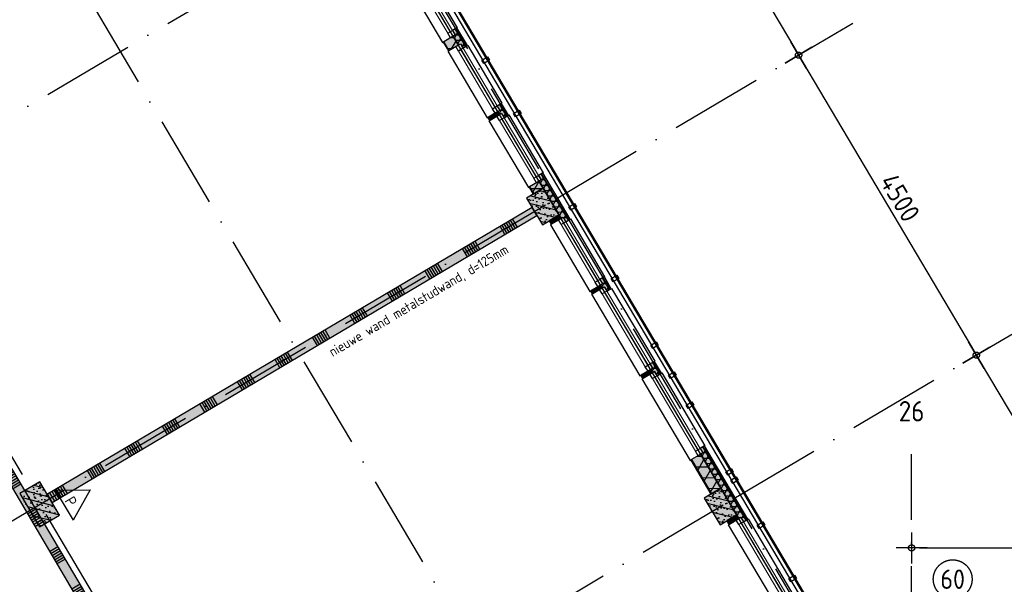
# Model space of a CAD drawing. Header units: millimetres. Extents: x 20872 to 297961, y -293704 to 213007.
# Tile 167 of 242: x 68175 to 80880, y -354 to 6934. Entities that reach past the tile are written whole.
import ezdxf
from ezdxf.enums import TextEntityAlignment as Align
from ezdxf.xclip import XClip

# ---------------------------------------------------------------- set-up
doc = ezdxf.new("R2010")
doc.units = ezdxf.units.MM
doc.header["$LTSCALE"] = 100
doc.header["$XCLIPFRAME"] = 2
doc.linetypes.add('ACAD_ISO10W100', pattern=[18, 12, -3, 0, -3])
doc.layers.get('Defpoints').update_dxf_attribs({"color": 181})
for name, color, linetype in [('A--L$7--_stramien', 1, 'Continuous'), ('A--L20--_bovenbouw', 3, 'Continuous'), ('A--L30--_afbouw', 7, 'Continuous'), ('A--L65--_beveiligingsinstallaties', 8, 'Continuous'), ('A--T$1A-afwerking', 8, 'Continuous'), ('A--T$7--_stramien', 7, 'Continuous'), ('BURO_lijnen_0.25', 2, 'Continuous'), ('BURO_tekst', 7, 'Continuous'), ('XREFS', 9, 'Continuous')]:
    doc.layers.add(name, color=color, linetype=linetype)
doc.styles.add('BRON standaard', font='isocp.shx')
doc.styles.add('BURO maatvoering', font='isocp.shx')
doc.styles.add('BURO standaard', font='isocp.shx')
doc.styles.add('GBB_ISOP', font='isocp.shx')
doc.styles.add('JINX maatvoering', font='isocp.shx')
doc.dimstyles.new('JINX maatvoering 1-100', dxfattribs={"dimscale": 100, "dimtxt": 2.5, "dimasz": 1, "dimexe": 125, "dimexo": 0, "dimtad": 1, "dimdec": 0, "dimzin": 12, "dimdsep": 46, "dimtxsty": 'JINX maatvoering', "dimblk": 'BURO_maatvoeringssymbool_01', "dimcen": 2, "dimse1": 1, "dimse2": 1, "dimclrd": 1, "dimclrt": 7, "dimadec": 0, "dimazin": 0, "dimtfac": 1, "dimtdec": 0, "dimtix": 1, "dimtofl": 0, "dimtmove": 0, "dimatfit": 3, "dimldrblk": 'DOT', "dimfxl": 1, "dimtolj": 1, "dimtzin": 0, "dimarcsym": 0})

# ---------------------------------------------------------------- blocks, each defined once
blk = doc.blocks.new('Glasgevel alleen 1e en 2e')
at = {"color": 1}
for points in [[(51358, 70923), (79766, 22945), (130614, 22945), (130614, 97025)], [(51367, 70928), (79772, 22955), (130604, 22955), (130604, 97025)]]:
    blk.add_lwpolyline(points, dxfattribs=at)
for points in [[(74213, 32374), (74238, 32331), (74166, 32288), (74140, 32331)], [(74620, 31685), (74646, 31642), (74573, 31599), (74548, 31643)], [(75333, 30481), (75359, 30438), (75287, 30395), (75261, 30438)], [(75881, 29556), (75907, 29513), (75834, 29470), (75809, 29513)], [(76391, 28695), (76416, 28652), (76344, 28609), (76318, 28652)], [(76620, 28308), (76645, 28265), (76573, 28222), (76548, 28265)], [(76849, 27921), (76875, 27878), (76802, 27835), (76777, 27878)], [(77359, 27060), (77384, 27017), (77312, 26974), (77286, 27017)], [(77766, 26372), (77792, 26329), (77719, 26286), (77694, 26329)], [(78174, 25684), (78199, 25640), (78127, 25598), (78102, 25641)]]:
    blk.add_lwpolyline(points, close=True)
blk = doc.blocks.new('AL_stramlab_01_P03_BV')
at = {"color": 4, "linetype": 'Continuous', "lineweight": -2, "style": 'BRON standaard'}
blk.add_attdef('LABEL', text='', height=350, dxfattribs=at).set_placement((0, 0), align=Align.MIDDLE_CENTER)
blk = doc.blocks.new('AB2_D_DV_MV_maatvoeringssymbool_01')
at = {"color": 1}
for p, q in [((0, -2), (0, 2)), ((-2, 0), (2, 0))]:
    blk.add_line(p, q, dxfattribs=at)
blk.add_circle((0, 0), 0.4, dxfattribs=at)
blk = doc.blocks.new('*D243')
at = {"layer": 'A--T$7--_stramien', "color": 1, "lineweight": -2, "transparency": 16777216}
blk.add_line((75986, 36182), (78176, 32482), dxfattribs=at)
at = {"layer": 'Defpoints', "color": 0, "transparency": 16777216}
for p in [(73737, 34967), (78227, 32396), (76030, 31095)]:
    blk.add_point(p, dxfattribs=at)
at = {"layer": 'A--T$7--_stramien', "color": 1, "lineweight": -2, "transparency": 16777216, "xscale": 100, "yscale": 100, "zscale": 100}
for p, rotation in [((75935, 36268), 120.6301152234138), ((78227, 32396), 300.6301152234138)]:
    blk.add_blockref('AB2_D_DV_MV_maatvoeringssymbool_01', p, dxfattribs=dict(at, rotation=rotation))
at = {"layer": 'A--T$7--_stramien', "color": 7, "transparency": 16777216, "insert": (77242, 34428), "char_height": 250, "attachment_point": 5, "rotation": 300.6301, "style": 'JINX maatvoering'}
blk.add_mtext('\\A1;4500', dxfattribs=at)
blk = doc.blocks.new('_Dot')
at = {"color": 0, "linetype": 'ByBlock', "lineweight": -2}
blk.add_line((-0.5, 0), (-1, 0), dxfattribs=at)
at = {"color": 0, "linetype": 'ByBlock', "const_width": 0.5}
blk.add_lwpolyline([(-0.25, 0, 1), (0.25, 0, 1)], format="xyb", close=True, dxfattribs=at)
blk = doc.blocks.new('BURO_maatvoeringssymbool_01')
at = {"color": 1}
for p, q in [((0, -2), (0, 2)), ((-2, 0), (2, 0))]:
    blk.add_line(p, q, dxfattribs=at)
blk.add_circle((0, 0), 0.4, dxfattribs=at)
blk = doc.blocks.new('*D244')
at = {"layer": 'A--T$7--_stramien', "color": 1, "lineweight": -2, "transparency": 16777216}
blk.add_line((78278, 32310), (80469, 28610), dxfattribs=at)
at = {"layer": 'Defpoints', "color": 0, "transparency": 16777216}
for p in [(76030, 31095), (80520, 28524), (78323, 27223)]:
    blk.add_point(p, dxfattribs=at)
at = {"layer": 'A--T$7--_stramien', "color": 1, "lineweight": -2, "transparency": 16777216, "xscale": 100, "yscale": 100, "zscale": 100}
for p, rotation in [((78227, 32396), 120.6301152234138), ((80520, 28524), 300.6301152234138)]:
    blk.add_blockref('AB2_D_DV_MV_maatvoeringssymbool_01', p, dxfattribs=dict(at, rotation=rotation))
at = {"layer": 'A--T$7--_stramien', "color": 7, "transparency": 16777216, "insert": (79535, 30556), "char_height": 250, "attachment_point": 5, "rotation": 300.6301, "style": 'JINX maatvoering'}
blk.add_mtext('\\A1;4500', dxfattribs=at)
blk = doc.blocks.new('*D245')
at = {"layer": 'A--T$7--_stramien', "color": 1, "lineweight": -2, "transparency": 16777216}
blk.add_line((80571, 28438), (82762, 24738), dxfattribs=at)
at = {"layer": 'Defpoints', "color": 0, "transparency": 16777216}
for p in [(78323, 27223), (82813, 24652), (79685, 22800)]:
    blk.add_point(p, dxfattribs=at)
at = {"layer": 'A--T$7--_stramien', "color": 1, "lineweight": -2, "transparency": 16777216, "xscale": 100, "yscale": 100, "zscale": 100}
for p, rotation in [((80520, 28524), 120.6301152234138), ((82813, 24652), 300.6301152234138)]:
    blk.add_blockref('AB2_D_DV_MV_maatvoeringssymbool_01', p, dxfattribs=dict(at, rotation=rotation))
at = {"layer": 'A--T$7--_stramien', "color": 7, "transparency": 16777216, "insert": (81468, 27291), "char_height": 250, "attachment_point": 5, "rotation": 300.6301, "style": 'JINX maatvoering'}
blk.add_mtext('\\A1;4500', dxfattribs=at)
blk = doc.blocks.new('*D246')
at = {"layer": 'A--T$7--_stramien', "color": 1, "lineweight": -2, "transparency": 16777216}
blk.add_line((79785, 26037), (84085, 26037), dxfattribs=at)
at = {"layer": 'Defpoints', "color": 0, "transparency": 16777216}
for p in [(79685, 27245), (84185, 27246), (84185, 26037)]:
    blk.add_point(p, dxfattribs=at)
at = {"layer": 'A--T$7--_stramien', "color": 1, "lineweight": -2, "transparency": 16777216, "xscale": 100, "yscale": 100, "zscale": 100}
for p, rotation in [((79685, 26036), 180.0122667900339), ((84185, 26037), 0.01226679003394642)]:
    blk.add_blockref('AB2_D_DV_MV_maatvoeringssymbool_01', p, dxfattribs=dict(at, rotation=rotation))
at = {"layer": 'A--T$7--_stramien', "color": 7, "transparency": 16777216, "insert": (82685, 26225), "char_height": 250, "attachment_point": 5, "rotation": 0.0123, "style": 'JINX maatvoering'}
blk.add_mtext('\\A1;4500', dxfattribs=at)
blk = doc.blocks.new('Glasgevel alle verdiepingen')
at = {"color": 1}
for points in [[(62218, 52582), (75337, 30425)], [(62227, 52587), (75346, 30430)], [(77427, 26896), (79766, 22945), (86029, 22945)], [(77436, 26901), (79772, 22955), (86029, 22955)]]:
    blk.add_lwpolyline(points, dxfattribs=at)
for points in [[(74213, 32374), (74238, 32331), (74166, 32288), (74140, 32331)], [(74620, 31685), (74646, 31642), (74573, 31599), (74548, 31643)], [(75333, 30481), (75359, 30438), (75287, 30395), (75261, 30438)], [(77423, 26952), (77449, 26909), (77376, 26866), (77351, 26909)], [(77766, 26372), (77792, 26329), (77719, 26286), (77694, 26329)], [(78174, 25684), (78199, 25640), (78127, 25598), (78102, 25641)]]:
    blk.add_lwpolyline(points, close=True)
blk = doc.blocks.new('65_brandscheiding_01_P03_BV')
at = {"color": 3, "linetype": 'Continuous', "lineweight": -2}
blk.add_circle((0, 0), 2.5, dxfattribs=at)
at = {"color": 4, "linetype": 'Continuous', "lineweight": -2, "style": 'BURO maatvoering'}
blk.add_attdef('BURO_BRSCH:MIN', text='', height=2.5, dxfattribs=at).set_placement((0, 0), align=Align.MIDDLE_CENTER)
blk = doc.blocks.new('65_handbrandblus_01_P03_BV')
at = {"color": 1, "lineweight": -2}
blk.add_line((0, 390), (225, 0), dxfattribs=at)
at = {"color": 1, "lineweight": -2, "ltscale": 2}
for points in [[(-225, 0), (0, 390)], [(-225, 0), (225, 0)]]:
    blk.add_lwpolyline(points, dxfattribs=at)
at = {"color": 2, "linetype": 'ByBlock', "lineweight": -2, "style": 'BURO standaard'}
blk.add_text('P', height=141, dxfattribs=at).set_placement((-50, 30))
blk = doc.blocks.new('stramienlijnen_1')
at = {"layer": 'A--L$7--_stramien', "color": 1, "linetype": 'ACAD_ISO10W100', "lineweight": -3}
for p, q in [((51330.8, 70684.8), (79684.1, 22799.4)), ((47999, 68712), (76352.4, 20826.6)), ((44667.3, 66739.2), (73020.6, 18853.8)), ((56147.2, 24552), (72806, 34415.8)), ((75098.7, 30543.6), (78924.4, 32808.9)), ((58439.9, 20679.8), (75098.7, 30543.6)), ((77391.4, 26671.5), (81217.1, 28936.8)), ((79684.5, 22800), (79684.5, 27246.1)), ((60732.6, 16807.7), (77391.4, 26671.5))]:
    blk.add_line(p, q, dxfattribs=at)
at = {"layer": 'Defpoints'}
blk.add_lwpolyline([(34736.5, 60859.2), (70727.2, 75), (164884.5, 75), (164884.5, 96950), (130834.5, 96950), (130834.5, 22725), (79641, 22725), (51266.3, 70646.6)], dxfattribs=at)
at = {"layer": 'A--T$7--_stramien', "color": 7, "linetype": 'Continuous', "lineweight": -3}
ref = blk.add_blockref('AL_stramlab_01_P03_BV', (79684.5, 27800), dxfattribs=dict(at, xscale=75, yscale=75, zscale=75))
ref.add_attrib('LABEL', '26', dxfattribs={"layer": '0', "color": 4, "linetype": 'Continuous', "lineweight": -2, "height": 262.5, "style": 'BURO maatvoering'}).set_placement((79684.5, 27800), align=Align.MIDDLE_CENTER)
at = {"layer": 'A--T$7--_stramien', "color": 7}
for base, p1, p2, picture, middle in [((78227.3, 32396.2), (73737.3, 34967.1), (76029.9, 31095.1), '*D243', (77242.3, 34427.7)), ((80520, 28524.1), (76029.9, 31095.1), (78322.6, 27223), '*D244', (79535, 30555.7))]:
    dim = blk.add_linear_dim(base=base, p1=p1, p2=p2, angle=300.63012, dimstyle='JINX maatvoering 1-100', dxfattribs=at)
    dim.commit()
    dim.dimension.update_dxf_attribs({"geometry": picture, "text_midpoint": middle})
for base, p1, p2, angle, picture, middle, dimtype in [((82812.8, 24651.9), (78322.6, 27223), (79684.7, 22799.8), 300.63012, '*D245', (81307, 27195), 128), ((84185, 26037.5), (79684.7, 27244.8), (84184.7, 27245.8), 0.01227, '*D246', (82684.7, 26037.1), 129)]:
    dim = blk.add_linear_dim(base=base, p1=p1, p2=p2, angle=angle, dimstyle='JINX maatvoering 1-100', dxfattribs=at)
    dim.commit()
    dim.dimension.update_dxf_attribs({"geometry": picture, "text_midpoint": middle, "dimtype": dimtype})
blk = doc.blocks.new('1e verdieping bestaand leeg')
at = {"layer": 'A--T$1A-afwerking'}
blk.add_lwpolyline([(34528, 60913), (51335, 70864), (79685, 22985), (79832, 22901), (129485, 22901), (135915, 12040), (142978, 21914), (130697, 26120), (130675, 97040), (165047, 97015), (165047, 14419), (151364, 19026), (149622, 13150), (163567, 13081), (163475, 1501), (146518, 1360), (146659, 12909), (147031, 12909), (149075, 19828), (145372, 21100), (137265, 9763), (142974, 21), (142974, -73), (70633, -64)], close=True, dxfattribs=at)
at = {"layer": 'A--T$7--_stramien'}
blk.add_blockref('stramienlijnen_1', (0, 0), dxfattribs=at)
at = {"layer": 'BURO_lijnen_0.25'}
blk.add_blockref('Glasgevel alleen 1e en 2e', (0, 0), dxfattribs=at)
blk = doc.blocks.new('2016-01-28 101 1e verdieping bestaand')
at = {"layer": 'A--L20--_bovenbouw', "linetype": 'Continuous', "lineweight": -3}
h = blk.add_hatch(dxfattribs=at)
h.set_pattern_fill('SWAND', color=1, scale=5, angle=120.6301, style=0)
h.set_pattern_definition([(210.63, (72104.16, 20254.05), (286.59, -484.017), []), (210.63, (72088.24, 20280.94), (286.59, -484.017), []), (210.63, (72072.3, 20307.8), (286.59, -484.017), []), (210.63, (72056.4, 20334.7), (286.59, -484.017), []), (210.63, (72040.5, 20361.6), (286.59, -484.017), []), (210.63, (72024.55, 20388.5), (286.59, -484.017), []), (210.63, (72008.63, 20415.4), (286.59, -484.017), [])])
h.paths.add_polyline_path([(69772, 24194), (69664, 24130), (71997, 20190), (72104, 20254)], flags=0)
h.paths.add_polyline_path([(67479, 28066), (67371, 28002), (69154, 24990), (69262, 25054)], flags=0)
h.paths.add_polyline_path([(62671, 36186), (62499, 36230), (66862, 28862), (66969, 28926)], flags=0)
h = blk.add_hatch(dxfattribs=at)
h.set_pattern_fill('GENERAL_DIAMONDS', color=1, scale=1120, angle=-59.3699, style=0, pattern_type=2)
h.set_pattern_definition([(0.63, (72721.92, 34134.24), (-1.5396, 139.9915), []), (60.63, (72721.92, 34134.24), (-122.006, 68.6624), [])])
h.paths.add_polyline_path([(73139, 33430), (73260, 33502), (72843, 34206), (72722, 34134)], flags=0)
h.paths.add_polyline_path([(73715, 32456), (73837, 32528), (73770, 32642), (73648, 32570)], flags=0)
h.paths.add_polyline_path([(74247, 31559), (74368, 31631), (74346, 31668), (74225, 31596)], flags=0)
h.paths.add_polyline_path([(74811, 30606), (74932, 30678), (74878, 30770), (74756, 30698)], flags=0)
h = blk.add_hatch(dxfattribs=at)
h.set_pattern_fill('_U', color=1, scale=70, angle=30.6301, style=0, pattern_type=0)
h.set_pattern_definition([(30.6301, (72714.17, 34129.66), (-35.6646, 60.2332), [])])
h.paths.add_polyline_path([(73131, 33426), (73139, 33430), (72722, 34134), (72714, 34130)], flags=0)
h.paths.add_polyline_path([(73708, 32452), (73715, 32456), (73648, 32570), (73640, 32565)], flags=0)
h.paths.add_polyline_path([(74239, 31554), (74247, 31559), (74225, 31596), (74217, 31591)], flags=0)
h.paths.add_polyline_path([(74803, 30602), (74811, 30606), (74756, 30698), (74749, 30694)], flags=0)
for color, points in [(60, [(73760, 32714), (73794, 32656), (73770, 32642), (73837, 32528), (73862, 32543), (73896, 32485), (73931, 32506), (73796, 32735)]), (249, [(73798, 32737), (73934, 32508), (73953, 32519), (73817, 32748)]), (60, [(73708, 32452), (73837, 32528), (73770, 32642), (73640, 32565)]), (249, [(74375, 31762), (74465, 31610), (74484, 31621), (74394, 31774)]), (60, [(74239, 31554), (74368, 31631), (74346, 31668), (74217, 31591)]), (60, [(74337, 31740), (74371, 31682), (74346, 31668), (74368, 31631), (74393, 31645), (74427, 31588), (74463, 31609), (74372, 31761)]), (249, [(74906, 30865), (75259, 30269), (75278, 30280), (74925, 30876)]), (60, [(74803, 30602), (74932, 30678), (74878, 30770), (74749, 30694)]), (60, [(74904, 30863), (74868, 30843), (74903, 30785), (74878, 30770), (75162, 30289), (75187, 30304), (75221, 30246), (75257, 30267)]), (60, [(75136, 30334), (74932, 30678), (74717, 30551), (74921, 30207)]), (60, [(74788, 30432), (68533, 26729), (68596, 26621), (74851, 30325)]), (60, [(75033, 30213), (75162, 30289), (75136, 30334), (75007, 30258)]), (60, [(75663, 29501), (75697, 29443), (75672, 29429), (75694, 29392), (75719, 29406), (75753, 29349), (75788, 29370), (75698, 29522)]), (249, [(75701, 29524), (75791, 29371), (75810, 29382), (75720, 29535)]), (60, [(75565, 29315), (75694, 29392), (75672, 29429), (75543, 29352)]), (60, [(76211, 28224), (76340, 28301), (76318, 28338), (76189, 28261)]), (60, [(76309, 28410), (76343, 28352), (76318, 28338), (76340, 28301), (76365, 28315), (76399, 28258), (76434, 28279), (76344, 28431)]), (249, [(76347, 28432), (76437, 28280), (76456, 28291), (76366, 28444)]), (60, [(67479, 28066), (67371, 28002), (69154, 24990), (69262, 25054)]), (60, [(76990, 27340), (76955, 27319), (76989, 27261), (76964, 27247), (77456, 26415), (77481, 26430), (77515, 26372), (77551, 26393)]), (249, [(76993, 27341), (77553, 26395), (77572, 26406), (77012, 27353)]), (60, [(77096, 26730), (77225, 26806), (76964, 27247), (76835, 27170)]), (60, [(68178, 26737), (68433, 26307), (68691, 26460), (68437, 26890)]), (60, [(77429, 26462), (77225, 26806), (77010, 26679), (77213, 26335)]), (60, [(77327, 26339), (77456, 26415), (77429, 26462), (77300, 26386)])]:
    blk.add_hatch(color=color, dxfattribs=at).paths.add_polyline_path(points, flags=0)
h = blk.add_hatch(dxfattribs=at)
h.set_pattern_fill('GENERAL_DIAMONDS', color=1, scale=560, angle=-59.3699, style=0, pattern_type=2)
h.set_pattern_definition([(0.63, (73769.52, 32641.706), (-0.77, 69.996), []), (60.63, (73769.52, 32641.706), (-61.003, 34.331), [])])
h.paths.add_polyline_path([(73760, 32714), (73794, 32656), (73770, 32642), (73837, 32528), (73862, 32543), (73896, 32485), (73931, 32506), (73796, 32735)], flags=0)
h = blk.add_hatch(dxfattribs=at)
h.set_pattern_fill('GENERAL_DIAMONDS', color=1, scale=560, angle=-59.3699, style=0, pattern_type=2)
h.set_pattern_definition([(0.63, (74346.28, 31667.636), (-0.77, 69.996), []), (60.63, (74346.28, 31667.636), (-61.003, 34.33), [])])
h.paths.add_polyline_path([(74337, 31740), (74371, 31682), (74346, 31668), (74368, 31631), (74393, 31645), (74427, 31588), (74463, 31609), (74372, 31761)], flags=0)
h = blk.add_hatch(dxfattribs=at)
h.set_pattern_fill('GENERAL_DIAMONDS', color=1, scale=560, angle=-59.3699, style=0, pattern_type=2)
h.set_pattern_definition([(0.63, (74877.68, 30770.16), (-0.77, 69.996), []), (60.63, (74877.68, 30770.16), (-61.003, 34.331), [])])
h.paths.add_polyline_path([(74904, 30863), (74868, 30843), (74903, 30785), (74878, 30770), (75162, 30289), (75187, 30304), (75221, 30246), (75257, 30267)], flags=0)
h = blk.add_hatch(dxfattribs=at)
h.set_pattern_fill('PREFB', color=1, scale=5, angle=120.6301, style=0)
h.set_pattern_definition([(165.63, (75135.88, 30334.09), (-23.825, -92.997), []), (137.63, (75135.88, 30334.09), (-81.828, -18.482), [0, -81.6, -46.2, 0, -67.2]), (168.63, (75135.88, 30334.09), (-60.464, -57.203), [0, -80.8, 0, -82.4, 0, -66.4]), (191.63, (75135.88, 30334.09), (-33.4675, -75.497), [0, -80, 0, -480, -65.8])])
h.paths.add_polyline_path([(75136, 30334), (74932, 30678), (74717, 30551), (74921, 30207)], flags=0)
h = blk.add_hatch(dxfattribs=at)
h.set_pattern_fill('SWAND', color=1, scale=5, angle=-149.3699, style=0)
h.set_pattern_definition([(300.63, (74787.73, 30432.23), (484.017, 286.59), []), (300.63, (74760.84, 30416.3), (484.017, 286.59), []), (300.63, (74733.95, 30400.4), (484.017, 286.59), []), (300.63, (74707.06, 30384.47), (484.017, 286.59), []), (300.63, (74680.2, 30368.55), (484.017, 286.59), []), (300.63, (74653.3, 30352.6), (484.017, 286.59), []), (300.63, (74626.4, 30336.7), (484.017, 286.59), [])])
h.paths.add_polyline_path([(74788, 30432), (68533, 26729), (68596, 26621), (74851, 30325)], flags=0)
h = blk.add_hatch(dxfattribs=at)
h.set_pattern_fill('_U', color=1, scale=70, angle=30.6301, style=0, pattern_type=0)
h.set_pattern_definition([(30.6301, (75006.81, 30257.665), (-35.6646, 60.2332), [])])
h.paths.add_polyline_path([(75033, 30213), (75041, 30217), (75015, 30262), (75007, 30258)], flags=0)
h.paths.add_polyline_path([(75565, 29315), (75573, 29320), (75551, 29357), (75543, 29352)], flags=0)
h.paths.add_polyline_path([(76211, 28224), (76219, 28229), (76197, 28266), (76189, 28261)], flags=0)
h.paths.add_polyline_path([(77096, 26730), (77103, 26734), (76843, 27175), (76835, 27170)], flags=0)
h = blk.add_hatch(dxfattribs=at)
h.set_pattern_fill('GENERAL_DIAMONDS', color=1, scale=1120, angle=-59.3699, style=0, pattern_type=2)
h.set_pattern_definition([(0.63, (75014.55, 30262.25), (-1.5396, 139.9915), []), (60.63, (75014.55, 30262.25), (-122.006, 68.6624), [])])
h.paths.add_polyline_path([(75041, 30217), (75162, 30289), (75136, 30334), (75015, 30262)], flags=0)
h.paths.add_polyline_path([(75573, 29320), (75694, 29392), (75672, 29429), (75551, 29357)], flags=0)
h.paths.add_polyline_path([(76219, 28229), (76340, 28301), (76318, 28338), (76197, 28266)], flags=0)
h.paths.add_polyline_path([(77103, 26734), (77225, 26806), (76964, 27247), (76843, 27175)], flags=0)
h = blk.add_hatch(dxfattribs=at)
h.set_pattern_fill('GENERAL_DIAMONDS', color=1, scale=560, angle=-59.3699, style=0, pattern_type=2)
h.set_pattern_definition([(0.63, (75671.98, 29428.68), (-0.77, 69.996), []), (60.63, (75671.98, 29428.68), (-61.003, 34.33), [])])
h.paths.add_polyline_path([(75663, 29501), (75697, 29443), (75672, 29429), (75694, 29392), (75719, 29406), (75753, 29349), (75788, 29370), (75698, 29522)], flags=0)
h = blk.add_hatch(dxfattribs=at)
h.set_pattern_fill('GENERAL_DIAMONDS', color=1, scale=560, angle=-59.3699, style=0, pattern_type=2)
h.set_pattern_definition([(0.63, (76318.02, 28337.6), (-0.77, 69.996), []), (60.63, (76318.02, 28337.6), (-61.003, 34.33), [])])
h.paths.add_polyline_path([(76309, 28410), (76343, 28352), (76318, 28338), (76340, 28301), (76365, 28315), (76399, 28258), (76434, 28279), (76344, 28431)], flags=0)
h = blk.add_hatch(dxfattribs=at)
h.set_pattern_fill('GENERAL_DIAMONDS', color=1, scale=560, angle=-59.3699, style=0, pattern_type=2)
h.set_pattern_definition([(0.63, (76964.056, 27246.52), (-0.77, 69.9958), []), (60.63, (76964.056, 27246.52), (-61.003, 34.331), [])])
h.paths.add_polyline_path([(76990, 27340), (76955, 27319), (76989, 27261), (76964, 27247), (77456, 26415), (77481, 26430), (77515, 26372), (77551, 26393)], flags=0)
h = blk.add_hatch(dxfattribs=at)
h.set_pattern_fill('PREFB', color=1, scale=5, angle=-59.3699, style=0)
h.set_pattern_definition([(345.63, (68178.39, 26737.47), (23.825, 92.997), []), (317.63, (68178.394, 26737.47), (81.828, 18.482), [0, -81.6, -46.2, 0, -67.2]), (348.63, (68178.394, 26737.47), (60.464, 57.203), [0, -80.8, 0, -82.4, 0, -66.4]), (11.63, (68178.394, 26737.47), (33.4675, 75.497), [0, -80, 0, -480, -65.8])])
h.paths.add_polyline_path([(68178, 26737), (68433, 26307), (68691, 26460), (68437, 26890)], flags=0)
h = blk.add_hatch(dxfattribs=at)
h.set_pattern_fill('PREFB', color=1, scale=5, angle=120.6301, style=0)
h.set_pattern_definition([(165.63, (77428.6, 26461.95), (-23.825, -92.997), []), (137.63, (77428.605, 26461.95), (-81.828, -18.482), [0, -81.6, -46.2, 0, -67.2]), (168.63, (77428.605, 26461.95), (-60.464, -57.203), [0, -80.8, 0, -82.4, 0, -66.4]), (191.63, (77428.605, 26461.95), (-33.4675, -75.497), [0, -80, 0, -480, -65.8])])
h.paths.add_polyline_path([(77429, 26462), (77225, 26806), (77010, 26679), (77213, 26335)], flags=0)
h = blk.add_hatch(dxfattribs=at)
h.set_pattern_fill('GENERAL_DIAMONDS', color=1, scale=1120, angle=-59.3699, style=0, pattern_type=2)
h.set_pattern_definition([(0.63, (77307.28, 26390.11), (-1.5396, 139.9915), []), (60.63, (77307.28, 26390.11), (-122.006, 68.6624), [])])
h.paths.add_polyline_path([(77335, 26343), (77456, 26415), (77429, 26462), (77307, 26390)], flags=0)
h.paths.add_polyline_path([(78731, 23986), (78852, 24058), (78654, 24393), (78532, 24321)], flags=0)
h.paths.add_polyline_path([(79269, 23077), (79390, 23149), (79362, 23197), (79240, 23125)], flags=0)
h = blk.add_hatch(dxfattribs=at)
h.set_pattern_fill('_U', color=1, scale=70, angle=30.6301, style=0, pattern_type=0)
h.set_pattern_definition([(30.6301, (77299.534, 26385.53), (-35.6646, 60.2332), [])])
h.paths.add_polyline_path([(77327, 26339), (77335, 26343), (77307, 26390), (77300, 26386)], flags=0)
h.paths.add_polyline_path([(78723, 23981), (78731, 23986), (78532, 24321), (78524, 24317)], flags=0)
h.paths.add_polyline_path([(79261, 23073), (79269, 23077), (79240, 23125), (79233, 23121)], flags=0)
at = {"layer": 'A--L20--_bovenbouw', "color": 1, "linetype": 'Continuous', "lineweight": -3}
for p, q in [((73796, 32735), (73760, 32714)), ((73760, 32714), (73794, 32656)), ((73794, 32656), (73770, 32642)), ((73931, 32506), (73796, 32735)), ((73770, 32642), (73648, 32570)), ((73648, 32570), (73715, 32456)), ((73715, 32456), (73837, 32528)), ((73837, 32528), (73770, 32642)), ((73770, 32642), (73837, 32528)), ((73837, 32528), (73862, 32543)), ((73862, 32543), (73896, 32485)), ((73896, 32485), (73931, 32506)), ((74346, 31668), (74225, 31596)), ((74372, 31761), (74337, 31740)), ((74337, 31740), (74371, 31682)), ((74371, 31682), (74346, 31668)), ((74368, 31631), (74346, 31668)), ((74346, 31668), (74368, 31631)), ((74368, 31631), (74393, 31645)), ((74463, 31609), (74372, 31761)), ((74393, 31645), (74427, 31588)), ((74225, 31596), (74247, 31559)), ((74247, 31559), (74368, 31631)), ((74427, 31588), (74463, 31609)), ((74878, 30770), (74756, 30698)), ((74904, 30863), (74868, 30843)), ((74868, 30843), (74903, 30785)), ((74903, 30785), (74878, 30770)), ((74932, 30678), (74878, 30770)), ((74878, 30770), (75162, 30289)), ((75257, 30267), (74904, 30863)), ((74756, 30698), (74811, 30606)), ((74811, 30606), (74932, 30678)), ((75136, 30334), (75015, 30262)), ((75015, 30262), (75041, 30217)), ((75041, 30217), (75162, 30289)), ((75162, 30289), (75136, 30334)), ((75162, 30289), (75187, 30304)), ((75187, 30304), (75221, 30246)), ((75221, 30246), (75257, 30267)), ((75698, 29522), (75663, 29501)), ((75663, 29501), (75697, 29443)), ((75788, 29370), (75698, 29522)), ((75672, 29429), (75551, 29357)), ((75551, 29357), (75573, 29320)), ((75573, 29320), (75694, 29392)), ((75697, 29443), (75672, 29429)), ((75694, 29392), (75672, 29429)), ((75672, 29429), (75694, 29392)), ((75694, 29392), (75719, 29406)), ((75719, 29406), (75753, 29349)), ((75753, 29349), (75788, 29370)), ((76318, 28338), (76197, 28266)), ((76344, 28431), (76309, 28410)), ((76309, 28410), (76343, 28352)), ((76343, 28352), (76318, 28338)), ((76340, 28301), (76318, 28338)), ((76318, 28338), (76340, 28301)), ((76434, 28279), (76344, 28431)), ((76197, 28266), (76219, 28229)), ((76219, 28229), (76340, 28301)), ((76340, 28301), (76365, 28315)), ((76365, 28315), (76399, 28258)), ((76399, 28258), (76434, 28279)), ((76990, 27340), (76955, 27319)), ((76955, 27319), (76989, 27261)), ((77551, 26393), (76990, 27340)), ((76964, 27247), (76843, 27175)), ((76989, 27261), (76964, 27247)), ((77225, 26806), (76964, 27247)), ((76964, 27247), (77456, 26415)), ((76843, 27175), (77103, 26734)), ((77103, 26734), (77225, 26806)), ((77429, 26462), (77307, 26390)), ((77456, 26415), (77429, 26462)), ((77456, 26415), (77481, 26430)), ((77481, 26430), (77515, 26372)), ((77307, 26390), (77335, 26343)), ((77335, 26343), (77456, 26415)), ((77515, 26372), (77551, 26393))]:
    blk.add_line(p, q, dxfattribs=at)
at = {"layer": 'A--L20--_bovenbouw', "color": 2, "linetype": 'Continuous', "lineweight": -3}
for p, q in [((73817, 32748), (73798, 32737)), ((73798, 32737), (73934, 32508)), ((73953, 32519), (73817, 32748)), ((73648, 32570), (73640, 32565)), ((73640, 32565), (73708, 32452)), ((73715, 32456), (73648, 32570)), ((73708, 32452), (73715, 32456)), ((73934, 32508), (73953, 32519)), ((74394, 31774), (74375, 31762)), ((74375, 31762), (74465, 31610)), ((74484, 31621), (74394, 31774)), ((74225, 31596), (74217, 31591)), ((74217, 31591), (74239, 31554)), ((74247, 31559), (74225, 31596)), ((74239, 31554), (74247, 31559)), ((74465, 31610), (74484, 31621)), ((74925, 30876), (74906, 30865)), ((75278, 30280), (74925, 30876)), ((74906, 30865), (75259, 30269)), ((74756, 30698), (74749, 30694)), ((74749, 30694), (74803, 30602)), ((74811, 30606), (74756, 30698)), ((74803, 30602), (74811, 30606)), ((74788, 30432), (68533, 26729)), ((74851, 30325), (74788, 30432)), ((68596, 26621), (74851, 30325)), ((75015, 30262), (75007, 30258)), ((75007, 30258), (75033, 30213)), ((75041, 30217), (75015, 30262)), ((75259, 30269), (75278, 30280)), ((75033, 30213), (75041, 30217)), ((75720, 29535), (75701, 29524)), ((75701, 29524), (75791, 29371)), ((75810, 29382), (75720, 29535)), ((75551, 29357), (75543, 29352)), ((75543, 29352), (75565, 29315)), ((75573, 29320), (75551, 29357)), ((75791, 29371), (75810, 29382)), ((75565, 29315), (75573, 29320)), ((76366, 28444), (76347, 28432)), ((76347, 28432), (76437, 28280)), ((76456, 28291), (76366, 28444)), ((76197, 28266), (76189, 28261)), ((76189, 28261), (76211, 28224)), ((76219, 28229), (76197, 28266)), ((76211, 28224), (76219, 28229)), ((76437, 28280), (76456, 28291)), ((67371, 28002), (69154, 24990)), ((69262, 25054), (67479, 28066)), ((77012, 27353), (76993, 27341)), ((76993, 27341), (77553, 26395)), ((77572, 26406), (77012, 27353)), ((76843, 27175), (76835, 27170)), ((76835, 27170), (77096, 26730)), ((77103, 26734), (76843, 27175)), ((68533, 26729), (68596, 26621)), ((77096, 26730), (77103, 26734)), ((77307, 26390), (77300, 26386)), ((77300, 26386), (77327, 26339)), ((77335, 26343), (77307, 26390)), ((77327, 26339), (77335, 26343)), ((77553, 26395), (77572, 26406))]:
    blk.add_line(p, q, dxfattribs=at)
at = {"layer": 'A--L20--_bovenbouw', "color": 3, "linetype": 'Continuous', "lineweight": -3}
for p, q in [((74932, 30678), (74717, 30551)), ((75136, 30334), (74932, 30678)), ((74717, 30551), (74921, 30207)), ((74921, 30207), (75136, 30334)), ((68437, 26890), (68178, 26737)), ((68691, 26460), (68437, 26890)), ((68178, 26737), (68433, 26307)), ((77225, 26806), (77010, 26679)), ((77429, 26462), (77225, 26806)), ((77010, 26679), (77213, 26335)), ((68433, 26307), (68691, 26460)), ((77213, 26335), (77429, 26462))]:
    blk.add_line(p, q, dxfattribs=at)
at = {"layer": 'A--L30--_afbouw', "color": 1, "linetype": 'Continuous', "lineweight": -3}
for p, q in [((73122, 33421), (73632, 32560)), ((73290, 33442), (73731, 32697)), ((73380, 33495), (73821, 32750)), ((73821, 32750), (73761, 32715)), ((73761, 32715), (73795, 32657)), ((73632, 32560), (73640, 32565)), ((73863, 32543), (73897, 32486)), ((73708, 32452), (73699, 32447)), ((73699, 32447), (74209, 31586)), ((73867, 32468), (74308, 31723)), ((73897, 32486), (73957, 32521)), ((73957, 32521), (74398, 31776)), ((74398, 31776), (74338, 31741)), ((74338, 31741), (74372, 31683)), ((74394, 31646), (74428, 31588)), ((74209, 31586), (74217, 31591)), ((74239, 31554), (74231, 31549)), ((74231, 31549), (74740, 30689)), ((74398, 31570), (74839, 30825)), ((74428, 31588), (74488, 31624)), ((74488, 31624), (74930, 30879)), ((74930, 30879), (74869, 30843)), ((74869, 30843), (74903, 30785)), ((74740, 30689), (74749, 30694)), ((75188, 30304), (75222, 30247)), ((75222, 30247), (75283, 30282)), ((75283, 30282), (75724, 29537)), ((75033, 30213), (75025, 30208)), ((75025, 30208), (75534, 29347)), ((75192, 30229), (75634, 29484)), ((75724, 29537), (75664, 29502)), ((75664, 29502), (75698, 29444)), ((75534, 29347), (75543, 29352)), ((75720, 29407), (75754, 29349)), ((75754, 29349), (75814, 29385)), ((75814, 29385), (76370, 28446)), ((75565, 29315), (75556, 29310)), ((75556, 29310), (76180, 28256)), ((75724, 29331), (76280, 28393)), ((76370, 28446), (76310, 28411)), ((76310, 28411), (76344, 28353)), ((76180, 28256), (76189, 28261)), ((76211, 28224), (76202, 28219)), ((76202, 28219), (76826, 27165)), ((76366, 28316), (76400, 28258)), ((76370, 28240), (76926, 27302)), ((76400, 28258), (76460, 28294)), ((76460, 28294), (77016, 27355)), ((77016, 27355), (76956, 27319)), ((76956, 27319), (76990, 27262)), ((76826, 27165), (76835, 27170)), ((77482, 26431), (77516, 26373)), ((77327, 26339), (77319, 26334)), ((77319, 26334), (78516, 24312)), ((77486, 26355), (78034, 25431)), ((77516, 26373), (77576, 26409)), ((77576, 26409), (78705, 24502))]:
    blk.add_line(p, q, dxfattribs=at)
at = {"layer": 'A--L30--_afbouw', "color": 1, "linetype": 'Continuous', "lineweight": 18}
for p, q in [((73260, 33424), (73701, 32679)), ((73320, 33460), (73761, 32715)), ((73837, 32450), (74278, 31705)), ((73897, 32486), (74338, 31741)), ((74368, 31553), (74809, 30807)), ((74428, 31588), (74869, 30843)), ((75222, 30247), (75664, 29502)), ((75162, 30211), (75603, 29466)), ((75754, 29349), (76310, 28411)), ((75694, 29314), (76249, 28375)), ((76340, 28223), (76896, 27284)), ((76400, 28258), (76956, 27319)), ((77456, 26337), (78003, 25413)), ((77516, 26373), (78064, 25448))]:
    blk.add_line(p, q, dxfattribs=at)
at = {"layer": 'A--L30--_afbouw', "color": 2, "linetype": 'Continuous', "lineweight": -3}
for p, q in [((73701, 32679), (73761, 32715)), ((73735, 32621), (73701, 32679)), ((73795, 32657), (73735, 32621)), ((73761, 32715), (73795, 32657)), ((73802, 32508), (73863, 32543)), ((73863, 32543), (73897, 32486)), ((73837, 32450), (73802, 32508)), ((73897, 32486), (73837, 32450)), ((74278, 31705), (74338, 31741)), ((74312, 31647), (74278, 31705)), ((74372, 31683), (74312, 31647)), ((74334, 31610), (74394, 31646)), ((74338, 31741), (74372, 31683)), ((74394, 31646), (74428, 31588)), ((74368, 31553), (74334, 31610)), ((74428, 31588), (74368, 31553)), ((74809, 30807), (74869, 30843)), ((74843, 30750), (74809, 30807)), ((74903, 30785), (74843, 30750)), ((74869, 30843), (74903, 30785)), ((75128, 30269), (75188, 30304)), ((75162, 30211), (75128, 30269)), ((75222, 30247), (75162, 30211)), ((75188, 30304), (75222, 30247)), ((75603, 29466), (75664, 29502)), ((75664, 29502), (75698, 29444)), ((75638, 29408), (75603, 29466)), ((75698, 29444), (75638, 29408)), ((75659, 29371), (75720, 29407)), ((75694, 29314), (75659, 29371)), ((75754, 29349), (75694, 29314)), ((75720, 29407), (75754, 29349)), ((76249, 28375), (76310, 28411)), ((76284, 28317), (76249, 28375)), ((76344, 28353), (76284, 28317)), ((76310, 28411), (76344, 28353)), ((76306, 28280), (76366, 28316)), ((76340, 28223), (76306, 28280)), ((76400, 28258), (76340, 28223)), ((76366, 28316), (76400, 28258)), ((76896, 27284), (76956, 27319)), ((76956, 27319), (76990, 27262)), ((76930, 27226), (76896, 27284)), ((76990, 27262), (76930, 27226)), ((77422, 26395), (77482, 26431)), ((77482, 26431), (77516, 26373)), ((77456, 26337), (77422, 26395)), ((77516, 26373), (77456, 26337))]:
    blk.add_line(p, q, dxfattribs=at)
at = {"layer": 'A--T$1A-afwerking'}
blk.add_lwpolyline([(34528, 60913), (51335, 70864), (79685, 22985), (79832, 22901), (129485, 22901), (135915, 12040), (142978, 21914), (130697, 26120), (130675, 97040), (165047, 97015), (165047, 14419), (151364, 19026), (149622, 13150), (163567, 13081), (163475, 1501), (146518, 1360), (146659, 12909), (147031, 12909), (149075, 19828), (145372, 21100), (137265, 9763), (142974, 21), (142974, -73), (70633, -64)], close=True, dxfattribs=at)
at = {"layer": 'A--L$7--_stramien'}
blk.add_blockref('stramienlijnen_1', (0, 0), dxfattribs=at)
at = {"layer": 'A--L65--_beveiligingsinstallaties', "color": 8, "linetype": 'Continuous', "lineweight": -3, "rotation": 300.6301152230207}
blk.add_blockref('65_handbrandblus_01_P03_BV', (68750, 26587), dxfattribs=at)
at = {"layer": 'A--L65--_beveiligingsinstallaties', "color": 8, "linetype": 'Continuous', "lineweight": -3, "xscale": 100, "yscale": 100, "zscale": 100}
blk.add_blockref('65_brandscheiding_01_P03_BV', (80215, 25632), dxfattribs=at).add_auto_attribs({'BURO_BRSCH:MIN': '60'})
at = {"layer": 'BURO_lijnen_0.25'}
for name in ['Glasgevel alle verdiepingen', 'Glasgevel alleen 1e en 2e']:
    blk.add_blockref(name, (0, 0), dxfattribs=at)
at = {"layer": 'BURO_tekst', "color": 1, "style": 'GBB_ISOP'}
blk.add_text('nieuwe wand metalstudwand, d=125mm', height=125, rotation=30.6301, dxfattribs=at).set_placement((73324, 29229, 112), align=Align.MIDDLE_CENTER)

msp = doc.modelspace()

# ---------------------------------------------------------------- block references
at = {"layer": 'XREFS', "color": 32, "true_color": 0xcb7615}
ref = msp.add_blockref('1e verdieping bestaand leeg', (-1, -25920), dxfattribs=at)
XClip(ref).set_block_clipping_path([(116767.0762143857, 82263.1420219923), (116767.0762143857, 115683.1420219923), (179861.0762143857, 115683.1420219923), (179861.0762143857, 13442.9004429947), (164491.5066313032, 13442.9004429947), (116767.0762143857, 29769.3836009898)])
at = {"layer": 'XREFS', "color": 31, "true_color": 0xdec496}
ref = msp.add_blockref('2016-01-28 101 1e verdieping bestaand', (-1, -25920), dxfattribs=at)
XClip(ref).set_block_clipping_path([(116767.0762143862, 29769.3836009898), (164491.5066313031, 13442.9004429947), (179861.0762143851, 13442.9004429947), (179861.0762143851, -11696.8579780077), (20873.0762143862, -11696.8579780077), (20873.0762143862, 82263.1420219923), (116767.0762143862, 82263.1420219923)])

doc.saveas('drawing.dxf')
